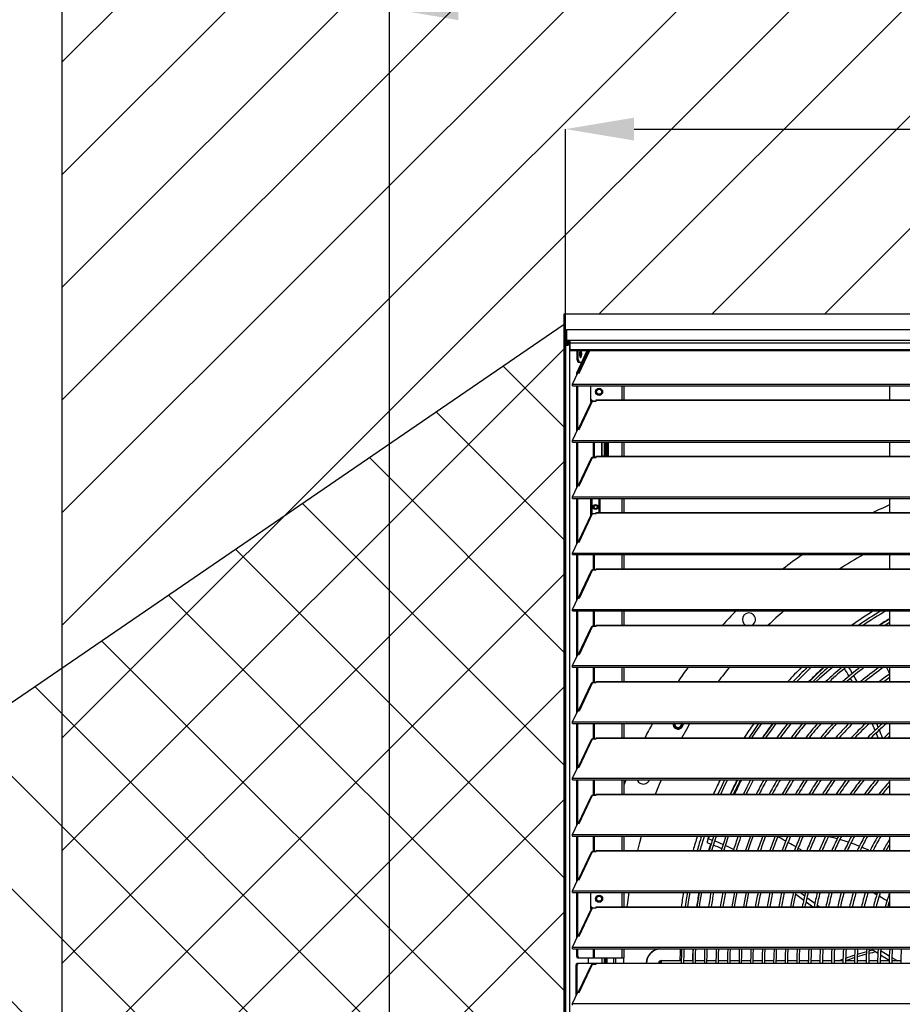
# Model space of a CAD drawing. Header units: millimetres. Extents: x 0 to 39025, y 0 to 11880.
# Tile 39 of 64: x 27266 to 28145, y 9793 to 10774. Entities that reach past the tile are written whole.
import ezdxf

# ---------------------------------------------------------------- set-up
doc = ezdxf.new("R2010")
doc.units = ezdxf.units.MM
doc.header["$PDSIZE"] = -1
for name, color, linetype in [('DIMENZIJE', 4, 'Continuous'), ('ODMIKI funkcionalni', 253, 'Continuous'), ('ODMIKI varnostni', 252, 'Continuous')]:
    doc.layers.add(name, color=color, linetype=linetype)
doc.styles.add('SLDTEXTSTYLE6', font='txt')
doc.dimstyles.new('SLDDIMSTYLE0', dxfattribs={"dimtxt": 3, "dimasz": 3.414889, "dimexe": 0, "dimexo": 0.0625, "dimgap": 0.75, "dimtad": 1, "dimdec": 0, "dimlfac": 20, "dimrnd": 1e-09, "dimzin": 12, "dimdsep": 46, "dimtxsty": 'SLDTEXTSTYLE6', "dimsah": 1, "dimcen": 0.09, "dimadec": 0, "dimazin": 3, "dimtfac": 1, "dimtdec": 0, "dimtofl": 0, "dimtmove": 0, "dimatfit": 3, "dimfxl": 1, "dimfrac": 2, "dimtolj": 1, "dimtzin": 12, "dimarcsym": 0})

# ---------------------------------------------------------------- blocks, each defined once
blk = doc.blocks.new('*D11')
at = {"layer": 'Defpoints', "color": 0, "ltscale": 20, "transparency": 16777216}
for p in [(31008.68, 10464.85), (27975.68, 8771.07), (32954.73, 8771.07)]:
    blk.add_point(p, dxfattribs=at)
at = {"layer": 'DIMENZIJE', "color": 0, "lineweight": -2, "ltscale": 20, "transparency": 16777216}
for p, q in [((31009.93, 10464.85), (32954.73, 10464.85)), ((32954.73, 10396.55), (32954.73, 8839.37)), ((27976.93, 8771.07), (32954.73, 8771.07))]:
    blk.add_line(p, q, dxfattribs=at)
at = {"layer": 'DIMENZIJE', "color": 0, "ltscale": 20, "transparency": 16777216}
for points in [[(32943.34, 10396.55), (32966.11, 10396.55), (32954.73, 10464.85)], [(32943.34, 8839.37), (32966.11, 8839.37), (32954.73, 8771.07)]]:
    blk.add_solid(points, dxfattribs=at)
at = {"layer": 'DIMENZIJE', "color": 0, "ltscale": 20, "transparency": 16777216, "insert": (32878.01, 9583.11), "char_height": 60, "attachment_point": 2, "rotation": 90, "style": 'SLDTEXTSTYLE6'}
blk.add_mtext('\\A1;1694', dxfattribs=at)
blk = doc.blocks.new('*D12')
at = {"layer": 'Defpoints', "color": 0, "ltscale": 20, "transparency": 16777216}
for p in [(32634.68, 10784.85), (32634.68, 10449.35), (27634.63, 9749.3)]:
    blk.add_point(p, dxfattribs=at)
at = {"layer": 'DIMENZIJE', "color": 0, "lineweight": -2, "ltscale": 20, "transparency": 16777216}
for p, q in [((27634.63, 9750.55), (27634.63, 10784.85)), ((27702.92, 10784.85), (32566.38, 10784.85)), ((32634.68, 10450.6), (32634.68, 10784.85))]:
    blk.add_line(p, q, dxfattribs=at)
at = {"layer": 'DIMENZIJE', "color": 0, "ltscale": 20, "transparency": 16777216}
for points in [[(27702.92, 10796.23), (27702.92, 10773.46), (27634.63, 10784.85)], [(32566.38, 10796.23), (32566.38, 10773.46), (32634.68, 10784.85)]]:
    blk.add_solid(points, dxfattribs=at)
at = {"layer": 'DIMENZIJE', "color": 0, "ltscale": 20, "transparency": 16777216, "insert": (30134.65, 10861.56), "char_height": 60, "attachment_point": 2, "style": 'SLDTEXTSTYLE6'}
blk.add_mtext('\\A1;5000', dxfattribs=at)
blk = doc.blocks.new('*D13')
at = {"layer": 'Defpoints', "color": 0, "ltscale": 20, "transparency": 16777216}
for p in [(32634.68, 10664.85), (27809.68, 10449.35), (32634.68, 10449.35)]:
    blk.add_point(p, dxfattribs=at)
at = {"layer": 'DIMENZIJE', "color": 0, "lineweight": -2, "ltscale": 20, "transparency": 16777216}
for p, q in [((27809.68, 10450.6), (27809.68, 10664.85)), ((27877.97, 10664.85), (32566.38, 10664.85)), ((32634.68, 10450.6), (32634.68, 10664.85))]:
    blk.add_line(p, q, dxfattribs=at)
at = {"layer": 'DIMENZIJE', "color": 0, "ltscale": 20, "transparency": 16777216}
for points in [[(27877.97, 10676.23), (27877.97, 10653.46), (27809.68, 10664.85)], [(32566.38, 10676.23), (32566.38, 10653.46), (32634.68, 10664.85)]]:
    blk.add_solid(points, dxfattribs=at)
at = {"layer": 'DIMENZIJE', "color": 0, "ltscale": 20, "transparency": 16777216, "insert": (30222.18, 10741.56), "char_height": 60, "attachment_point": 2, "style": 'SLDTEXTSTYLE6'}
blk.add_mtext('\\A1;4825', dxfattribs=at)

msp = doc.modelspace()

# ---------------------------------------------------------------- hatches: boundary and pattern name
at = {"layer": 'ODMIKI funkcionalni'}
h = msp.add_hatch(dxfattribs=at)
h.set_pattern_fill('ANSI31', color=256, scale=25)
h.set_pattern_definition([(45, (17442.16, 640.926), (-56.1266, 56.1266), [])])
h.paths.add_polyline_path([(33433.73, 11465.73), (27308.63, 11465.73), (27308.63, 8759.07), (27808.47, 8759.07), (27808.47, 10480.87), (32635.06, 10480.87), (32635.06, 8759.07), (33433.73, 8759.07)])
at = {"layer": 'ODMIKI varnostni'}
h = msp.add_hatch(dxfattribs=at)
h.set_pattern_fill('ANSI31', color=256, scale=25, angle=90)
h.set_pattern_definition([(135, (17442.16, 640.926), (-56.1266, -56.1266), [])])
h.paths.add_polyline_path([(27808.47, 10470.44), (25308.44, 8759.07), (27808.47, 8759.07)])
h.paths.add_polyline_path([(32635.04, 10470.44), (32635.06, 8759.07), (35135.06, 8759.07)])

# ---------------------------------------------------------------- linework, layer by layer
at = {"color": 7, "linetype": 'Continuous', "lineweight": 25, "ltscale": 20}
for p, q in [((27809.63, 10463.8), (27809.63, 10453.39)), ((29383.71, 10464.85), (27810.65, 10464.85)), ((29383.68, 10464.85), (27810.68, 10464.85)), ((27810.68, 10464.85), (27810.68, 10452.34)), ((27809.68, 10453.07), (27809.68, 8891.07)), ((27810.68, 10454.44), (29383.68, 10454.44)), ((27810.68, 10453.44), (27814.13, 10453.44)), ((27810.68, 10453.34), (27813.77, 10453.34)), ((27810.68, 10452.34), (27813.77, 10452.34)), ((27811.68, 10450.35), (27811.68, 10452.34)), ((27811.68, 10451.35), (27813.58, 10451.33)), ((27813.58, 10450.33), (27811.68, 10450.35)), ((27811.68, 10449.73), (27811.68, 10449.73)), ((27812.63, 10450.03), (27814.13, 10450.13)), ((27812.63, 10450.03), (27813.58, 10450.03)), ((27813.58, 10451.33), (27814.13, 10451.37)), ((27813.58, 10451.33), (27813.58, 10450.33)), ((27813.58, 10450.33), (27814.13, 10450.37)), ((27813.58, 10450.03), (27814.13, 10450.07)), ((27813.58, 10450.03), (27813.58, 8891.07)), ((27814.13, 10453.34), (27813.77, 10453.34)), ((27813.77, 10453.34), (27813.77, 10452.34)), ((27814.13, 10452.34), (27813.77, 10452.34)), ((27814.13, 10454.44), (27814.13, 10444.37)), ((29380.23, 10451.54), (27814.13, 10451.54)), ((27814.13, 10445.42), (29380.23, 10445.42)), ((27814.13, 10444.37), (29380.23, 10444.37)), ((27820.93, 10422.04), (27831.32, 10444.37)), ((27821.34, 10435.32), (27821.34, 10444.37)), ((27821.88, 10422.04), (27832.27, 10444.37)), ((27822.3, 10435.32), (27822.3, 10444.37)), ((27832.89, 10444.37), (27822.42, 10421.95)), ((27823.49, 10421.79), (27834.05, 10444.37)), ((27824.51, 10438.78), (27823.89, 10438.78)), ((27824.51, 10442.94), (27823.91, 10442.94)), ((27824.51, 10438.78), (27824.11, 10438.04)), ((27824.13, 10443.65), (27824.51, 10442.94)), ((27824.51, 10442.94), (27824.51, 10438.78)), ((27824.78, 10442.39), (27824.78, 10439.26)), ((27821.34, 10435.32), (27822.3, 10435.32)), ((27822.27, 10432.32), (27821.34, 10435.32)), ((27825.71, 10432.32), (27822.27, 10432.32)), ((27822.3, 10435.32), (27823.22, 10432.32)), ((27816.75, 10410.83), (27821.98, 10422.02)), ((27821.88, 10422.04), (27820.93, 10422.04)), ((27820.93, 10419.78), (27820.93, 10422.04)), ((27821.88, 10421.82), (27821.88, 10422.04)), ((27821.98, 10422.02), (27823.49, 10421.79)), ((27816.75, 10410.83), (29377.6, 10410.83)), ((27816.75, 10409.2), (27816.75, 10410.83)), ((27816.75, 10409.2), (29377.6, 10409.2)), ((27820.93, 10363.69), (27820.93, 10409.2)), ((27821.88, 10365.73), (27821.88, 10409.2)), ((27834.88, 10393.04), (27834.88, 10409.2)), ((27866.18, 10395.05), (27866.18, 10409.2)), ((27868.18, 10395.05), (27868.18, 10409.2)), ((28132.38, 10409.2), (28132.38, 10395.05)), ((27840.18, 10403.17), (27840.72, 10403.17)), ((27845.63, 10403.17), (27846.18, 10403.17)), ((27835.13, 10393.07), (27822.42, 10365.86)), ((27823.49, 10365.7), (27836.69, 10393.95)), ((27834.88, 10395.79), (27836.63, 10394.04)), ((27834.88, 10393.04), (27835.11, 10393.04)), ((27836.63, 10394.04), (27838.63, 10394.04)), ((27836.69, 10393.95), (27840.18, 10393.95)), ((27838.63, 10393.95), (27838.63, 10394.04)), ((27840.18, 10393.95), (27840.18, 10395.05)), ((27840.18, 10395.05), (29354.18, 10395.05)), ((27840.18, 10394.76), (29354.18, 10394.76)), ((27816.75, 10354.74), (27821.98, 10365.93)), ((27821.98, 10365.93), (27823.49, 10365.7)), ((27816.75, 10353.11), (27816.75, 10354.74)), ((27816.75, 10354.74), (29377.6, 10354.74)), ((27816.75, 10353.11), (29377.6, 10353.11)), ((27820.93, 10307.6), (27820.93, 10353.11)), ((27821.88, 10309.64), (27821.88, 10353.11)), ((27837.68, 10337.86), (27837.68, 10353.11)), ((27838.63, 10337.86), (27838.63, 10353.11)), ((27845.63, 10353.11), (27845.63, 10339.44)), ((27845.88, 10353.11), (27845.88, 10339.44)), ((27848.18, 10353.11), (27848.18, 10339.44)), ((27848.48, 10353.11), (27848.48, 10339.44)), ((27849.98, 10353.11), (27849.98, 10339.44)), ((27850.78, 10353.11), (27850.78, 10339.44)), ((27852.63, 10339.44), (27852.63, 10353.11)), ((27866.18, 10338.96), (27866.18, 10353.11)), ((27868.18, 10338.96), (27868.18, 10353.11)), ((28132.38, 10353.11), (28132.38, 10338.96)), ((27823.49, 10309.61), (27836.69, 10337.86)), ((27836.69, 10337.86), (27840.18, 10337.86)), ((27840.18, 10337.86), (27840.18, 10338.96)), ((27840.18, 10338.96), (29354.18, 10338.96)), ((27840.18, 10338.67), (29354.18, 10338.67)), ((27845.63, 10339.44), (27852.63, 10339.44)), ((27835.13, 10336.98), (27822.42, 10309.77)), ((27816.75, 10298.65), (27821.98, 10309.84)), ((27821.98, 10309.84), (27823.49, 10309.61)), ((27816.75, 10298.65), (29377.6, 10298.65)), ((27816.75, 10297.02), (27816.75, 10298.65)), ((27816.75, 10297.02), (29377.6, 10297.02)), ((27820.93, 10251.51), (27820.93, 10297.02)), ((27821.88, 10253.55), (27821.88, 10297.02)), ((27834.88, 10280.36), (27834.88, 10297.02)), ((27835.79, 10297.02), (27835.79, 10281.56)), ((27843.06, 10297.02), (27843.06, 10282.87)), ((27844.13, 10282.87), (27844.13, 10297.02)), ((27866.18, 10282.87), (27866.18, 10297.02)), ((27868.18, 10282.87), (27868.18, 10297.02)), ((28132.38, 10297.02), (28132.38, 10282.87)), ((27835.13, 10280.89), (27822.42, 10253.68)), ((27823.49, 10253.52), (27836.69, 10281.77)), ((27836.69, 10281.77), (27840.18, 10281.77)), ((27837.68, 10288.37), (27838.05, 10288.37)), ((27840.18, 10281.77), (27840.18, 10282.87)), ((27840.18, 10282.87), (29354.18, 10282.87)), ((27840.18, 10282.58), (29354.18, 10282.58)), ((27841.3, 10288.37), (27841.68, 10288.37)), ((27816.75, 10242.56), (27821.98, 10253.75)), ((27821.98, 10253.75), (27823.49, 10253.52)), ((27816.75, 10240.93), (27816.75, 10242.56)), ((27816.75, 10242.56), (29377.6, 10242.56)), ((27816.75, 10240.93), (29377.6, 10240.93)), ((27820.93, 10195.42), (27820.93, 10240.93)), ((27821.88, 10197.46), (27821.88, 10240.93)), ((27837.68, 10225.68), (27837.68, 10240.93)), ((27838.63, 10225.68), (27838.63, 10240.93)), ((27866.18, 10226.78), (27866.18, 10240.93)), ((27868.18, 10226.78), (27868.18, 10240.93)), ((28132.38, 10240.93), (28132.38, 10226.78)), ((27835.13, 10224.8), (27822.42, 10197.59)), ((27836.69, 10225.68), (27823.75, 10197.98)), ((27836.69, 10225.68), (27840.18, 10225.68)), ((27840.18, 10225.68), (27840.18, 10226.78)), ((27840.18, 10226.78), (29354.18, 10226.78)), ((27840.18, 10226.49), (29354.18, 10226.49)), ((27816.75, 10186.47), (27821.98, 10197.66)), ((27821.98, 10197.66), (27823.49, 10197.43)), ((27823.49, 10197.43), (27823.75, 10197.98)), ((27816.75, 10184.84), (27816.75, 10186.47)), ((27816.75, 10186.47), (29377.6, 10186.47)), ((27816.75, 10184.84), (29377.6, 10184.84)), ((27820.93, 10139.33), (27820.93, 10184.84)), ((27821.88, 10141.37), (27821.88, 10184.84)), ((27837.68, 10169.59), (27837.68, 10184.84)), ((27838.63, 10169.59), (27838.63, 10184.84)), ((27866.18, 10170.69), (27866.18, 10184.84)), ((27868.18, 10170.69), (27868.18, 10184.84)), ((28132.38, 10184.84), (28132.38, 10170.69)), ((27835.13, 10168.71), (27822.42, 10141.5)), ((27836.69, 10169.59), (27823.75, 10141.89)), ((27836.69, 10169.59), (27840.18, 10169.59)), ((27840.18, 10169.59), (27840.18, 10170.69)), ((27840.18, 10170.69), (29354.18, 10170.69)), ((27840.18, 10170.4), (29354.18, 10170.4)), ((28132.38, 10170.94), (28131.99, 10170.69)), ((27823.49, 10141.34), (27823.75, 10141.89)), ((27816.75, 10130.38), (27821.98, 10141.57)), ((27821.98, 10141.57), (27823.49, 10141.34)), ((27816.75, 10130.38), (29377.6, 10130.38)), ((27816.75, 10128.75), (27816.75, 10130.38)), ((27816.75, 10128.75), (29377.6, 10128.75)), ((27820.93, 10083.24), (27820.93, 10128.75)), ((27821.88, 10085.28), (27821.88, 10128.75)), ((27837.68, 10113.5), (27837.68, 10128.75)), ((27838.63, 10113.5), (27838.63, 10128.75)), ((27866.18, 10114.6), (27866.18, 10128.75)), ((27868.18, 10114.6), (27868.18, 10128.75)), ((28132.38, 10128.75), (28132.38, 10114.6)), ((27835.13, 10112.62), (27822.42, 10085.41)), ((27836.69, 10113.5), (27823.75, 10085.8)), ((27836.69, 10113.5), (27840.18, 10113.5)), ((27840.18, 10113.5), (27840.18, 10114.6)), ((27840.18, 10114.6), (29354.18, 10114.6)), ((27840.18, 10114.31), (29354.18, 10114.31)), ((27816.75, 10074.29), (27821.98, 10085.48)), ((27821.98, 10085.48), (27823.49, 10085.25)), ((27823.49, 10085.25), (27823.75, 10085.8)), ((27816.75, 10072.66), (27816.75, 10074.29)), ((27816.75, 10074.29), (29377.6, 10074.29)), ((27816.75, 10072.66), (29377.6, 10072.66)), ((27820.93, 10027.15), (27820.93, 10072.66)), ((27821.88, 10029.19), (27821.88, 10072.66)), ((27837.68, 10057.41), (27837.68, 10072.66)), ((27838.63, 10057.41), (27838.63, 10072.66)), ((27866.18, 10058.51), (27866.18, 10072.66)), ((27868.18, 10058.51), (27868.18, 10072.66)), ((28117.93, 10065.89), (28115.13, 10072.66)), ((28120.89, 10058.51), (28118.97, 10063.31)), ((28121.19, 10068.89), (28119.66, 10072.66)), ((28132.38, 10072.66), (28132.38, 10058.51)), ((27835.13, 10056.53), (27822.42, 10029.32)), ((27823.49, 10029.16), (27836.69, 10057.41)), ((27836.69, 10057.41), (27840.18, 10057.41)), ((27840.18, 10057.41), (27840.18, 10058.51)), ((27840.18, 10058.51), (29354.18, 10058.51)), ((27840.18, 10058.22), (29354.18, 10058.22)), ((27816.75, 10018.2), (27821.98, 10029.39)), ((27821.98, 10029.39), (27823.49, 10029.16)), ((27816.75, 10018.2), (29377.6, 10018.2)), ((27816.75, 10016.57), (27816.75, 10018.2)), ((27816.75, 10016.57), (29377.6, 10016.57)), ((27820.93, 9971.06), (27820.93, 10016.57)), ((27821.88, 9973.1), (27821.88, 10016.57)), ((27837.68, 10001.32), (27837.68, 10016.57)), ((27838.63, 10001.32), (27838.63, 10016.57)), ((27866.18, 10002.42), (27866.18, 10016.57)), ((27869.94, 10016.57), (27868.18, 10012.03)), ((27868.18, 10002.42), (27868.18, 10016.57)), ((28132.38, 10016.57), (28132.38, 10002.42)), ((27835.13, 10000.44), (27822.42, 9973.23)), ((27823.49, 9973.07), (27836.69, 10001.32)), ((27836.69, 10001.32), (27840.18, 10001.32)), ((27840.18, 10001.32), (27840.18, 10002.42)), ((27840.18, 10002.42), (29354.18, 10002.42)), ((27840.18, 10002.13), (29354.18, 10002.13)), ((27816.75, 9962.11), (27821.98, 9973.3)), ((27821.98, 9973.3), (27823.49, 9973.07)), ((27816.75, 9960.48), (27816.75, 9962.11)), ((27816.75, 9962.11), (29377.6, 9962.11)), ((27816.75, 9960.48), (29377.6, 9960.48)), ((27820.93, 9914.97), (27820.93, 9960.48)), ((27821.88, 9917.01), (27821.88, 9960.48)), ((27837.68, 9945.23), (27837.68, 9960.48)), ((27838.63, 9945.23), (27838.63, 9960.48)), ((27866.18, 9946.33), (27866.18, 9960.48)), ((27868.18, 9946.33), (27868.18, 9960.48)), ((27952.98, 9960.48), (27951.46, 9958.29)), ((27951.46, 9958.29), (27955.99, 9956.59)), ((28132.38, 9960.48), (28132.38, 9946.33)), ((27840.18, 9945.23), (27840.18, 9946.33)), ((27840.18, 9946.33), (29354.18, 9946.33)), ((27840.18, 9946.04), (29354.18, 9946.04)), ((27950.6, 9954.07), (27954.71, 9952.5)), ((27967.73, 9946.89), (27968.93, 9946.33)), ((27835.13, 9944.35), (27822.42, 9917.14)), ((27823.49, 9916.98), (27836.69, 9945.23)), ((27836.69, 9945.23), (27840.18, 9945.23)), ((27816.75, 9906.02), (27821.98, 9917.21)), ((27821.98, 9917.21), (27823.49, 9916.98)), ((27816.75, 9906.02), (29377.6, 9906.02)), ((27816.75, 9904.39), (27816.75, 9906.02)), ((27816.75, 9904.39), (29377.6, 9904.39)), ((27820.93, 9858.88), (27820.93, 9904.39)), ((27821.88, 9860.92), (27821.88, 9904.39)), ((27834.88, 9888.04), (27834.88, 9904.39)), ((27843.18, 9900.64), (27843.18, 9901.19)), ((27866.18, 9890.24), (27866.18, 9904.39)), ((27868.18, 9890.24), (27868.18, 9904.39)), ((28036.62, 9904.39), (28036.79, 9904.26)), ((28039.08, 9902.6), (28046.91, 9896.87)), ((28043.59, 9904.39), (28047.88, 9901.23)), ((28050.17, 9899.53), (28057.98, 9893.7)), ((28119.63, 9901.95), (28115.34, 9904.39)), ((28132.38, 9904.39), (28132.38, 9890.24)), ((27835.13, 9888.26), (27822.42, 9861.05)), ((27823.49, 9860.89), (27836.69, 9889.14)), ((27834.88, 9890.79), (27836.54, 9889.13)), ((27834.88, 9888.04), (27835.02, 9888.04)), ((27836.69, 9889.14), (27840.18, 9889.14)), ((27840.18, 9889.14), (27840.18, 9890.24)), ((27840.18, 9890.24), (29354.18, 9890.24)), ((27840.18, 9889.95), (29354.18, 9889.95)), ((27843.18, 9895.19), (27843.18, 9895.73)), ((28049.19, 9895.19), (28055.86, 9890.24)), ((28060.27, 9891.98), (28062.59, 9890.24)), ((28132.38, 9894.88), (28132.22, 9894.97)), ((27816.75, 9849.93), (27821.98, 9861.12)), ((27821.98, 9861.12), (27823.49, 9860.89)), ((27816.75, 9849.93), (29377.6, 9849.93)), ((27816.75, 9848.3), (27816.75, 9849.93)), ((27816.75, 9848.3), (29377.6, 9848.3)), ((27820.93, 9841.14), (27820.93, 9848.3)), ((27821.88, 9841.14), (27821.88, 9848.3)), ((27837.68, 9839.14), (27837.68, 9848.3)), ((27838.63, 9839.14), (27838.63, 9848.3)), ((27866.18, 9839.14), (27866.18, 9848.3)), ((27868.18, 9839.14), (27868.18, 9848.3)), ((28120.95, 9848.3), (28121, 9848.26)), ((27820.93, 9841.14), (27821.88, 9841.14)), ((27821.55, 9839.14), (27820.93, 9841.14)), ((27868.18, 9839.14), (27821.55, 9839.14)), ((27821.88, 9841.14), (27822.5, 9839.14)), ((27832.36, 9839.14), (27832.36, 9834.15)), ((27845.88, 9839.14), (27845.88, 9834.15)), ((27848.18, 9839.14), (27848.18, 9834.15)), ((27848.48, 9839.14), (27848.48, 9834.15)), ((27849.98, 9839.14), (27849.98, 9834.15)), ((27850.78, 9839.14), (27850.78, 9834.15)), ((27857.67, 9839.14), (27857.67, 9834.15)), ((27859.75, 9834.15), (27859.75, 9839.14)), ((27867.78, 9834.15), (27867.81, 9839.14)), ((28086.04, 9837.85), (28082.15, 9836.37)), ((27820.43, 9832.15), (27821.05, 9834.15)), ((27821.38, 9832.15), (27820.43, 9832.15)), ((27820.43, 9801.72), (27820.43, 9832.15)), ((27821.05, 9834.15), (29373.3, 9834.15)), ((27822, 9834.15), (27821.38, 9832.15)), ((27821.38, 9803.76), (27821.38, 9832.15)), ((27835.13, 9832.17), (27822.42, 9804.96)), ((27823.49, 9804.8), (27836.69, 9833.05)), ((27836.69, 9833.05), (27840.18, 9833.05)), ((27837.18, 9833.05), (27837.18, 9834.15)), ((27838.13, 9833.05), (27838.13, 9834.15)), ((27840.18, 9833.05), (27840.18, 9834.15)), ((27840.18, 9833.86), (29354.18, 9833.86)), ((27903.03, 9835.62), (27903.05, 9835.6)), ((27903.52, 9835.13), (27903.61, 9835.04)), ((27924.99, 9836.37), (27905.28, 9836.37)), ((27905.28, 9834.15), (27905.28, 9836.37)), ((27936.49, 9836.37), (27927.59, 9836.37)), ((27947.99, 9836.37), (27939.09, 9836.37)), ((27959.49, 9836.37), (27950.59, 9836.37)), ((27970.99, 9836.37), (27962.09, 9836.37)), ((27982.49, 9836.37), (27973.59, 9836.37)), ((27993.99, 9836.37), (27985.09, 9836.37)), ((28005.49, 9836.37), (27996.59, 9836.37)), ((28016.99, 9836.37), (28008.09, 9836.37)), ((28028.49, 9836.37), (28019.59, 9836.37)), ((28039.99, 9836.37), (28031.09, 9836.37)), ((28051.49, 9836.37), (28042.59, 9836.37)), ((28062.99, 9836.37), (28054.09, 9836.37)), ((28074.49, 9836.37), (28065.59, 9836.37)), ((28085.99, 9836.37), (28077.09, 9836.37)), ((28097.49, 9836.37), (28088.59, 9836.37)), ((28109, 9836.37), (28100.09, 9836.37)), ((28120.5, 9836.37), (28111.6, 9836.37)), ((28132, 9836.37), (28123.1, 9836.37)), ((28143.5, 9836.37), (28134.6, 9836.37)), ((27816.75, 9793.84), (27821.98, 9805.03)), ((27821.98, 9805.03), (27823.49, 9804.8)), ((27816.75, 9793.84), (29377.6, 9793.84)), ((27816.75, 9792.21), (27816.75, 9793.84))]:
    msp.add_line(p, q, dxfattribs=at)
at = {"color": 7, "linetype": 'Continuous', "lineweight": 25, "ltscale": 20, "flags": 128}
for points in [[(27810.65, 10464.85), (27810.67, 10464.85), (27810.68, 10464.85)], [(27809.68, 10449.35), (27809.71, 10449.39), (27809.8, 10449.43), (27809.95, 10449.48), (27810.15, 10449.52), (27810.41, 10449.56), (27810.7, 10449.6), (27811.02, 10449.65), (27811.36, 10449.69), (27811.71, 10449.73), (27812.07, 10449.78), (27812.4, 10449.82), (27812.72, 10449.86), (27813, 10449.9), (27813.25, 10449.95), (27813.44, 10449.99), (27813.58, 10450.03)], [(27825.85, 10440.82), (27825.84, 10441.25), (27825.82, 10441.66), (27825.78, 10442.07), (27825.72, 10442.45), (27825.66, 10442.81), (27825.58, 10443.14), (27825.48, 10443.44), (27825.38, 10443.7), (27825.27, 10443.92), (27825.15, 10444.1), (27825.03, 10444.22), (27824.9, 10444.3), (27824.77, 10444.32), (27824.64, 10444.3), (27824.51, 10444.22), (27824.38, 10444.1), (27824.26, 10443.92), (27824.15, 10443.7), (27824.05, 10443.44), (27823.96, 10443.14), (27823.88, 10442.81), (27823.81, 10442.45), (27823.76, 10442.07), (27823.72, 10441.66), (27823.69, 10441.25), (27823.69, 10440.82), (27823.69, 10440.4), (27823.72, 10439.99), (27823.76, 10439.58), (27823.81, 10439.2), (27823.88, 10438.84), (27823.96, 10438.5), (27824.05, 10438.2), (27824.15, 10437.94), (27824.26, 10437.72), (27824.38, 10437.55), (27824.51, 10437.43), (27824.64, 10437.35), (27824.77, 10437.32), (27824.9, 10437.35), (27825.03, 10437.43), (27825.15, 10437.55), (27825.27, 10437.72), (27825.38, 10437.94), (27825.48, 10438.2), (27825.58, 10438.5), (27825.66, 10438.84), (27825.72, 10439.2), (27825.78, 10439.58), (27825.82, 10439.99), (27825.84, 10440.4), (27825.85, 10440.82)], [(27987.73, 10171.72), (27988.51, 10171.06), (27989.12, 10170.69)], [(28132.38, 10176.7), (28126.9, 10173.41), (28122.53, 10170.69)], [(28127.44, 10170.69), (28128.26, 10171.19), (28132.38, 10173.68)], [(28040.09, 10114.6), (28046.99, 10121.66), (28054.25, 10128.75)], [(28076.06, 10128.75), (28071.99, 10125.41), (28067.72, 10121.87), (28062.68, 10117.63), (28059.16, 10114.6)], [(28132.38, 10121.99), (28127.91, 10118.8), (28122.25, 10114.6)], [(28132.38, 10123.08), (28131.76, 10124.21), (28130.28, 10126.91), (28129.26, 10128.75)], [(28095.14, 10114.6), (28094.99, 10114.89), (28093.44, 10117.59)], [(28100, 10114.6), (28098.25, 10117.81), (28096.77, 10120.39)], [(28126.58, 10114.6), (28129.43, 10116.69), (28132.38, 10118.81)], [(27925.07, 10072.12), (27925.05, 10072.46), (27925.03, 10072.66)], [(27925.56, 10058.51), (27930.41, 10067.12), (27933.65, 10072.66)], [(28001.97, 10072.66), (27997.14, 10065.77), (27992.26, 10058.51)], [(27995.37, 10058.51), (27999.28, 10064.3), (28005.18, 10072.66)], [(28009.26, 10058.51), (28014.74, 10066.25), (28019.49, 10072.66)], [(28132.38, 10063.5), (28129.99, 10061.37), (28126.85, 10058.51)], [(28130.7, 10058.51), (28131.73, 10059.44), (28132.38, 10060.02)], [(27899.41, 10002.42), (27903.36, 10012.28), (27905.16, 10016.57)], [(27968.14, 10016.57), (27964.94, 10010.01), (27961.42, 10002.42)], [(27964.27, 10002.42), (27967.29, 10008.89), (27971.05, 10016.57)], [(27994.04, 10016.57), (27990.19, 10009.2), (27986.81, 10002.42)], [(27989.71, 10002.42), (27992.51, 10008.02), (27996.99, 10016.57)], [(28033.76, 10016.57), (28029.74, 10009.77), (28025.61, 10002.42)], [(27881.63, 9946.33), (27883.71, 9954.37), (27885.39, 9960.48)], [(27951.46, 9958.29), (27950.97, 9955.91), (27950.6, 9954.07)], [(27955.52, 9946.33), (27958.47, 9955.81), (27960.02, 9960.48)], [(27969.43, 9960.48), (27966.93, 9953.06), (27964.81, 9946.33)], [(27967.53, 9946.33), (27969.4, 9952.25), (27972.18, 9960.48)], [(27993.87, 9960.48), (27991.87, 9954.98), (27988.93, 9946.33)], [(27991.67, 9946.33), (27994.32, 9954.11), (27996.64, 9960.48)], [(28028.99, 9955.63), (28026.56, 9957.02), (28023.96, 9958.49), (28021.48, 9959.89), (28021.18, 9960.06)], [(28068.73, 9960.48), (28065.51, 9953.48), (28062.45, 9946.38), (28062.43, 9946.33)], [(27952.48, 9946.33), (27953.16, 9948.6), (27954.4, 9952.62)], [(28039.05, 9949.82), (28038.59, 9950.09), (28037.75, 9950.58), (28036.9, 9951.07), (28035.4, 9951.94), (28033.9, 9952.81), (28032.4, 9953.67), (28031.28, 9954.32)], [(28045.02, 9946.33), (28044.42, 9946.68), (28043.7, 9947.1), (28042.94, 9947.54), (28042.17, 9948), (28041.36, 9948.47), (28041.34, 9948.49)], [(28128.97, 9946.33), (28131.59, 9950.97), (28132.38, 9952.33)], [(27871.25, 9890.24), (27871.78, 9894.4), (27873.2, 9904.39)], [(27931.17, 9904.39), (27930.03, 9897.56), (27928.94, 9890.24)], [(27931.56, 9890.24), (27932.6, 9897.15), (27933.81, 9904.39)], [(27942.85, 9904.39), (27941.39, 9895.76), (27940.55, 9890.24)], [(27943.18, 9890.24), (27943.95, 9895.35), (27945.49, 9904.39)], [(27978.07, 9890.24), (27979.63, 9899.29), (27980.61, 9904.39)], [(27989.7, 9904.39), (27988.38, 9897.67), (27987.09, 9890.24)], [(27989.72, 9890.24), (27990.94, 9897.19), (27992.35, 9904.39)], [(28036.81, 9904.39), (28035.18, 9897.16), (28033.79, 9890.24)], [(28036.44, 9890.24), (28037.72, 9896.62), (28039.48, 9904.39)], [(28129.9, 9896.23), (28127.4, 9897.59), (28121.95, 9900.63)], [(28130.84, 9890.24), (28131.81, 9893.64), (28132.38, 9895.51)], [(27925.25, 9848.3), (27925.12, 9844.11), (27924.98, 9834.15)], [(27927.58, 9834.15), (27927.72, 9844.05), (27927.85, 9848.3)], [(27936.75, 9848.3), (27936.61, 9843.81), (27936.48, 9834.15)], [(27939.08, 9834.15), (27939.21, 9843.75), (27939.36, 9848.3)], [(27948.26, 9848.3), (27948.11, 9843.51), (27947.98, 9834.15)], [(27950.58, 9834.15), (27950.71, 9843.44), (27950.87, 9848.3)], [(27959.77, 9848.3), (27959.6, 9843.21), (27959.48, 9834.15)], [(27962.08, 9834.15), (27962.2, 9843.14), (27962.37, 9848.3)], [(27971.28, 9848.3), (27971.1, 9842.91), (27970.98, 9834.15)], [(27973.58, 9834.15), (27973.7, 9842.84), (27973.88, 9848.3)], [(27982.79, 9848.3), (27982.6, 9842.61), (27982.48, 9834.15)], [(27985.08, 9834.15), (27985.2, 9842.54), (27985.39, 9848.3)], [(27994.3, 9848.3), (27994.09, 9842.31), (27993.98, 9834.15)], [(27996.58, 9834.15), (27996.69, 9842.24), (27996.9, 9848.3)], [(28005.81, 9848.3), (28005.59, 9842.01), (28005.48, 9834.15)], [(28008.08, 9834.15), (28008.19, 9841.94), (28008.42, 9848.3)], [(28017.33, 9848.3), (28017.08, 9841.71), (28016.98, 9834.15)], [(28019.58, 9834.15), (28019.68, 9841.64), (28019.93, 9848.3)], [(28028.84, 9848.3), (28028.58, 9841.41), (28028.48, 9834.15)], [(28031.08, 9834.15), (28031.18, 9841.34), (28031.44, 9848.3)], [(28040.35, 9848.3), (28040.08, 9841.1), (28039.98, 9834.15)], [(28042.58, 9834.15), (28042.68, 9841.04), (28042.96, 9848.3)], [(28114.04, 9848.3), (28116.78, 9846.48), (28120.75, 9843.92)], [(28097.58, 9839.49), (28092.46, 9837.78), (28088.61, 9836.39)], [(28116.05, 9846.96), (28112.77, 9846.19), (28111.95, 9845.98)], [(28123.28, 9842.31), (28127.79, 9839.5), (28132.03, 9836.95)], [(28123.52, 9846.63), (28128.41, 9843.54), (28132.13, 9841.26)], [(28134.69, 9839.71), (28139.38, 9836.96), (28140.42, 9836.37)]]:
    msp.add_lwpolyline(points, dxfattribs=at)
at = {"color": 7, "linetype": 'Continuous', "lineweight": 25, "ltscale": 400}
for centre, radius in [((27843.18, 10403.14), 3.5), ((27843.18, 10403.17), 3), ((27843.18, 10403.17), 2.46), ((27839.68, 10288.4), 2.5), ((27839.68, 10288.37), 2.4), ((27839.68, 10288.37), 2), ((27839.68, 10288.37), 1.62), ((27843.18, 9898.14), 3.5), ((27843.18, 9898.19), 3), ((27843.18, 9898.19), 2.46)]:
    msp.add_circle(centre, radius, dxfattribs=at)
for centre, radius, start, end in [((27810.68, 10453.39), 1.05, 89.98979, 270.01021), ((27811.68, 10449.35), 2, 90.00474, 179.99526), ((27810.68, 10453.39), 0.05, 89.98903, 270.01097), ((27811.63, 10449.42), 0.923, 87.31802, 168.54441), ((27810.95, 10453.62), 3.96, 280.55358, 295.02836), ((27818.48, 10441.22), 6.43, 356.50523, 25.31856), ((27818.48, 10440.43), 6.43, 334.68144, 3.49477), ((27823.46, 10420.98), 1.39, 77.8835, 136.06737), ((27836.56, 10392.38), 1.58, 85.09452, 154.06409), ((27823.46, 10364.89), 1.39, 77.8835, 136.06737), ((27836.56, 10336.29), 1.58, 85.09452, 154.06409), ((27823.46, 10308.8), 1.39, 77.8835, 136.06737), ((27839.68, 10288.37), 4.5, 8.28066, 41.21358), ((28335.28, 9833.37), 500.1, 113.93617, 115.99816), ((27836.56, 10280.2), 1.58, 85.09452, 154.06409), ((27839.68, 10288.37), 4.5, 318.78642, 351.71934), ((27823.46, 10252.71), 1.39, 77.8835, 136.06737), ((28335.28, 9833.37), 500.1, 125.4187, 128.1264), ((28335.28, 9833.37), 467.5, 119.3354, 122.7005), ((27836.56, 10224.11), 1.58, 85.09452, 154.06409), ((27823.46, 10196.62), 1.39, 77.8835, 136.06737), ((28335.28, 9833.37), 500.1, 135.34943, 137.5852), ((27992.33, 10176.32), 6.5, 45, 225), ((27992.36, 10176.33), 6.48, 299.43519, 45.13751), ((28335.28, 9833.37), 467.5, 131.25449, 133.81927), ((28335.28, 9833.37), 414.25, 121.95899, 125.4841), ((28335.28, 9833.37), 410.3, 121.0636, 124.70285), ((28335.28, 9833.37), 407.7, 120.45158, 124.17165), ((28335.28, 9833.37), 399.11, 120.55603, 122.31039), ((27836.56, 10168.02), 1.58, 85.09452, 154.06409), ((27823.46, 10140.53), 1.39, 77.8835, 136.06737), ((28335.28, 9833.37), 500.1, 143.79872, 145.78253), ((28335.28, 9833.37), 467.5, 140.81624, 143.01909), ((28335.28, 9833.37), 414.25, 134.51835, 137.24418), ((28335.28, 9833.37), 410.3, 133.95458, 136.73207), ((28335.28, 9833.37), 399.11, 132.26233, 135.20055), ((28335.28, 9833.37), 398.8, 132.21324, 135.15626), ((28335.28, 9833.37), 396.2, 131.7971, 134.78108), ((28335.28, 9833.37), 387.3, 130.3024, 133.43837), ((28335.28, 9833.37), 384.7, 129.84365, 133.02788), ((28335.28, 9833.37), 375.8, 128.18867, 131.55369), ((27946, 10036.56), 168.21, 29.69097, 32.76458), ((28335.28, 9833.37), 373.2, 127.67832, 131.10135), ((27972.61, 10052.84), 141.31, 29.6238, 32.4895), ((28335.28, 9833.37), 364.3, 125.82677, 129.47001), ((28335.28, 9833.37), 361.7, 125.25227, 128.96717), ((27836.56, 10111.93), 1.58, 85.09452, 154.06409), ((27823.46, 10084.44), 1.39, 77.8835, 136.06737), ((28335.28, 9833.37), 500.1, 151.41473, 153.2449), ((27921.75, 10072.1), 4.98, 173.55365, 315.22396), ((27921.75, 10072.11), 4.8, 173.51033, 6.48967), ((27921.75, 10072.12), 4.8, 173.64903, 6.35099), ((27921.75, 10072.11), 4, 172.20501, 7.79496), ((27921.75, 10072.12), 4, 172.37192, 7.62808), ((27921.75, 10072.11), 3.32, 170.60521, 179.89733), ((27921.75, 10072.12), 3.32, 180.09639, 359.90351), ((27921.96, 10072.02), 4.78, 314.05944, 7.63151), ((28335.28, 9833.37), 414.25, 144.71636, 147.07956), ((28335.28, 9833.37), 399.11, 143.16334, 145.66089), ((28335.28, 9833.37), 398.8, 143.12993, 145.63042), ((28335.28, 9833.37), 387.3, 141.84302, 144.45859), ((28335.28, 9833.37), 384.7, 141.53813, 144.18148), ((28335.28, 9833.37), 375.8, 140.45201, 143.196), ((28335.28, 9833.37), 373.2, 140.12162, 142.89675), ((28335.28, 9833.37), 364.3, 138.9419, 141.83043), ((28335.28, 9833.37), 361.7, 138.58216, 141.50596), ((28335.28, 9833.37), 352.8, 137.2942, 140.3471), ((28335.28, 9833.37), 350.2, 136.90034, 139.99362), ((28335.28, 9833.37), 341.3, 135.48573, 138.72781), ((28335.28, 9833.37), 338.7, 135.05167, 138.34064), ((28335.28, 9833.37), 329.8, 133.48675, 136.94985), ((28335.28, 9833.37), 327.2, 133.00461, 136.52306), ((28335.28, 9833.37), 318.3, 131.25809, 134.98422), ((28335.28, 9833.37), 315.7, 130.71726, 134.51012), ((27726.36, 9905.12), 427.45, 21.02963, 22.15682), ((27836.56, 10055.84), 1.58, 85.09452, 154.06409), ((27823.46, 10028.35), 1.39, 77.8835, 136.06737), ((27886.94, 10018.71), 6.16, 200.3977, 248.76295), ((27887.2, 10018.95), 6.48, 247.38476, 338.37769), ((28335.28, 9833.37), 414.25, 153.75418, 155.91618), ((28335.28, 9833.37), 399.11, 152.67751, 154.94094), ((28335.28, 9833.37), 398.8, 152.65447, 154.92009), ((28335.28, 9833.37), 396.2, 152.45986, 154.744), ((28408.38, 9803.18), 474.25, 153.2597, 155.15801), ((28335.28, 9833.37), 375.8, 150.82562, 153.26757), ((28335.28, 9833.37), 373.2, 150.60252, 153.06635), ((28335.28, 9833.37), 364.3, 149.81077, 152.3529), ((28335.28, 9833.37), 361.7, 149.57088, 152.13694), ((28335.28, 9833.37), 350.2, 148.45932, 151.13763), ((28335.28, 9833.37), 341.3, 147.53769, 150.31081), ((28335.28, 9833.37), 338.7, 147.25746, 150.05974), ((28335.28, 9833.37), 329.8, 146.25754, 149.16514), ((28335.28, 9833.37), 327.2, 145.95287, 148.89297), ((28335.28, 9833.37), 318.3, 144.86329, 147.92126), ((28335.28, 9833.37), 315.7, 144.53053, 147.62502), ((28335.28, 9833.37), 306.8, 143.33736, 146.56496), ((28335.28, 9833.37), 304.2, 142.97197, 146.24102), ((28335.28, 9833.37), 295.3, 141.6579, 145.07885), ((28335.28, 9833.37), 292.7, 141.25422, 144.72274), ((28335.28, 9833.37), 283.8, 139.79734, 143.44136), ((28335.28, 9833.37), 281.2, 139.34812, 143.04752), ((28335.28, 9833.37), 272.3, 138.17061, 141.62536), ((28335.28, 9833.37), 269.7, 138.79152, 141.18663), ((27836.56, 9999.75), 1.58, 85.09452, 154.06409), ((27823.46, 9972.26), 1.39, 77.8835, 136.06737), ((28335.28, 9833.37), 414.25, 162.13219, 164.17671), ((28335.28, 9833.37), 410.3, 161.95429, 164.02033), ((28335.28, 9833.37), 407.7, 161.8352, 163.91566), ((28335.28, 9833.37), 398.8, 161.41516, 163.54663), ((27901.16, 9810.11), 156.37, 65.24156, 68.52016), ((28335.28, 9833.37), 375.8, 160.23188, 162.50818), ((28335.28, 9833.37), 373.2, 160.08835, 162.38234), ((28335.28, 9833.37), 352.8, 158.88362, 161.32712), ((28335.28, 9833.37), 350.2, 158.71925, 161.1833), ((28335.28, 9833.37), 341.3, 158.13614, 160.6734), ((28335.28, 9833.37), 338.7, 157.95954, 160.51907), ((28335.28, 9833.37), 329.8, 157.33217, 159.97119), ((28335.28, 9833.37), 327.2, 157.14189, 159.80513), ((28335.28, 9833.37), 318.3, 156.46483, 159.21472), ((28335.28, 9833.37), 315.7, 156.25915, 159.03551), ((28335.28, 9833.37), 306.8, 155.52604, 158.39729), ((28335.28, 9833.37), 304.2, 155.30294, 158.20325), ((28335.28, 9833.37), 292.7, 154.26329, 157.30013), ((28037.23, 9805.75), 158.14, 74.20054, 77.50035), ((28335.28, 9833.37), 283.8, 153.39392, 156.54642), ((28335.28, 9833.37), 281.2, 153.12825, 156.31638), ((28040.01, 9805.96), 157.18, 70.91111, 74.19196), ((28335.28, 9833.37), 272.3, 152.17529, 155.49234), ((28335.28, 9833.37), 269.7, 151.88337, 155.24028), ((28335.28, 9833.37), 260.8, 150.83342, 154.33515), ((28335.28, 9833.37), 258.2, 150.51091, 154.0576), ((28335.28, 9833.37), 249.3, 149.3474, 153.05821), ((28335.28, 9833.37), 246.7, 148.98887, 152.75089), ((28335.28, 9833.37), 237.8, 148.56562, 151.6409), ((27897.87, 9802.37), 160.49, 65.13979, 68.33273), ((27896.02, 9790.61), 176.23, 62.6032, 65.52909), ((28040.17, 9798.91), 163.78, 67.72183, 70.85173), ((28038.36, 9787.57), 174.96, 65.14443, 67.72639), ((27836.56, 9943.66), 1.58, 85.09452, 154.06409), ((27823.46, 9916.17), 1.39, 77.8835, 136.06737), ((28335.28, 9833.37), 414.25, 170.12958, 172.1101), ((28335.28, 9833.37), 399.11, 169.75119, 171.80879), ((28335.28, 9833.37), 387.3, 169.43512, 171.55721), ((28335.28, 9833.37), 384.7, 169.36289, 171.49973), ((28335.28, 9833.37), 375.8, 169.10793, 171.29687), ((28335.28, 9833.37), 373.2, 169.03111, 171.23577), ((28335.28, 9833.37), 364.3, 168.75969, 171.0199), ((28335.28, 9833.37), 341.3, 167.9913, 170.40921), ((28335.28, 9833.37), 338.7, 167.89772, 170.33488), ((28335.28, 9833.37), 329.8, 167.56598, 170.07145), ((28335.28, 9833.37), 327.2, 167.46557, 169.99175), ((28335.28, 9833.37), 318.3, 167.10915, 169.7089), ((28335.28, 9833.37), 315.7, 167.00113, 169.62321), ((28335.28, 9833.37), 295.3, 166.08568, 168.89756), ((28335.28, 9833.37), 292.7, 165.95956, 168.79767), ((28335.28, 9833.37), 283.8, 165.50977, 168.44159), ((28335.28, 9833.37), 281.2, 165.37282, 168.33323), ((28335.28, 9833.37), 272.3, 164.88353, 167.94627), ((28335.28, 9833.37), 269.7, 164.73427, 167.8283), ((28335.28, 9833.37), 260.8, 164.19994, 167.40623), ((28335.28, 9833.37), 258.2, 164.03661, 167.2773), ((28335.28, 9833.37), 249.3, 163.45063, 166.81506), ((28335.28, 9833.37), 246.7, 163.27111, 166.67355), ((28335.28, 9833.37), 237.8, 162.62548, 166.16506), ((28335.28, 9833.37), 235.2, 162.4272, 166.00902), ((28335.28, 9833.37), 226.3, 161.71214, 165.44688), ((28335.28, 9833.37), 223.7, 161.49192, 165.27393), ((28335.28, 9833.37), 214.8, 160.83893, 164.64907), ((27836.56, 9887.57), 1.58, 85.09452, 154.06409), ((27823.46, 9860.08), 1.39, 77.8835, 136.06737), ((27905.28, 9833.37), 15.26, 102.132, 177.09269), ((27905.28, 9833.37), 15, 95.88414, 177.0419), ((28335.28, 9833.37), 411.61, 177.92253, 179.58239), ((28335.28, 9833.37), 399.11, 177.85747, 179.56932), ((28335.28, 9833.37), 283.8, 176.98625, 179.84372), ((28335.28, 9833.37), 281.2, 176.95836, 179.84228), ((28335.28, 9833.37), 272.3, 176.85884, 179.83712), ((28335.28, 9833.37), 269.7, 176.82853, 179.83555), ((28335.28, 9833.37), 260.8, 176.72019, 179.82994), ((28335.28, 9833.37), 258.2, 176.68712, 179.82823), ((28335.28, 9833.37), 249.3, 176.56871, 179.82209), ((28335.28, 9833.37), 246.7, 176.53251, 179.82022), ((28335.28, 9833.37), 237.8, 176.40256, 179.81349), ((28335.28, 9833.37), 235.2, 176.36274, 179.81143), ((28335.28, 9833.37), 226.3, 176.21949, 179.80401), ((28335.28, 9833.37), 223.7, 176.17549, 179.80173), ((28335.28, 9833.37), 214.8, 176.01677, 179.79352), ((28335.28, 9833.37), 212.2, 175.96789, 179.79099), ((28335.28, 9833.37), 203.3, 175.79106, 179.78184), ((28335.28, 9833.37), 200.7, 175.73643, 179.77901), ((28335.28, 9833.37), 191.8, 175.5382, 179.76876), ((28153.23, 9665.08), 185.33, 107.45437, 110.39399), ((28147.42, 9693.96), 153.78, 104.39832, 107.87936), ((28148.4, 9692.2), 158, 104.32322, 107.73357), ((28143.42, 9723.56), 124.12, 101.45907, 104.7521), ((27836.56, 9831.48), 1.58, 85.09452, 154.06409), ((27905.28, 9833.37), 3.17, 71.05489, 165.8742), ((27905.28, 9833.37), 3.15, 72.24721, 165.77434), ((27905.28, 9833.37), 2.49, 90, 161.85215), ((27905.28, 9833.37), 2.35, 90, 160.76772), ((27823.46, 9803.99), 1.39, 77.8835, 136.06737)]:
    msp.add_arc(centre, radius, start, end, dxfattribs=at)
msp.add_ellipse((27810.68, 10463.8), major_axis=(0, -1.05), ratio=0.999762, start_param=3.170158, end_param=4.712389, dxfattribs=at)
at = {"layer": 'ODMIKI funkcionalni', "ltscale": 10}
for p, q in [((27308.63, 8759.07), (27308.63, 11465.73)), ((27808.47, 8759.07), (27808.47, 10480.87)), ((27808.47, 10480.87), (32635.06, 10480.87))]:
    msp.add_line(p, q, dxfattribs=at)
at = {"layer": 'ODMIKI varnostni'}
for p, q in [((25308.44, 8759.07), (27808.47, 10470.44)), ((27808.47, 10470.44), (27808.47, 8759.07))]:
    msp.add_line(p, q, dxfattribs=at)

# ---------------------------------------------------------------- dimensions: what is measured, and where the dimension line sits
at = {"layer": 'DIMENZIJE', "ltscale": 20}
for base, p1, picture, middle in [((32634.68, 10784.85), (27634.63, 9749.3), '*D12', (30134.65, 10784.85)), ((32634.68, 10664.85), (27809.68, 10449.35), '*D13', (30222.18, 10664.85))]:
    dim = msp.add_linear_dim(base=base, p1=p1, p2=(32634.68, 10449.35), dimstyle='SLDDIMSTYLE0', override={"dimscale": 20, "dimlfac": 1}, dxfattribs=at)
    dim.commit()
    dim.dimension.update_dxf_attribs({"geometry": picture, "text_midpoint": middle, "dimtype": 160})
dim = msp.add_linear_dim(base=(32954.73, 8771.07), p1=(31008.68, 10464.85), p2=(27975.68, 8771.07), angle=90, dimstyle='SLDDIMSTYLE0', override={"dimscale": 20, "dimlfac": 1}, dxfattribs=at)
dim.commit()
dim.dimension.update_dxf_attribs({"geometry": '*D11', "text_midpoint": (32954.73, 9583.11), "dimtype": 160})

doc.saveas('drawing.dxf')
